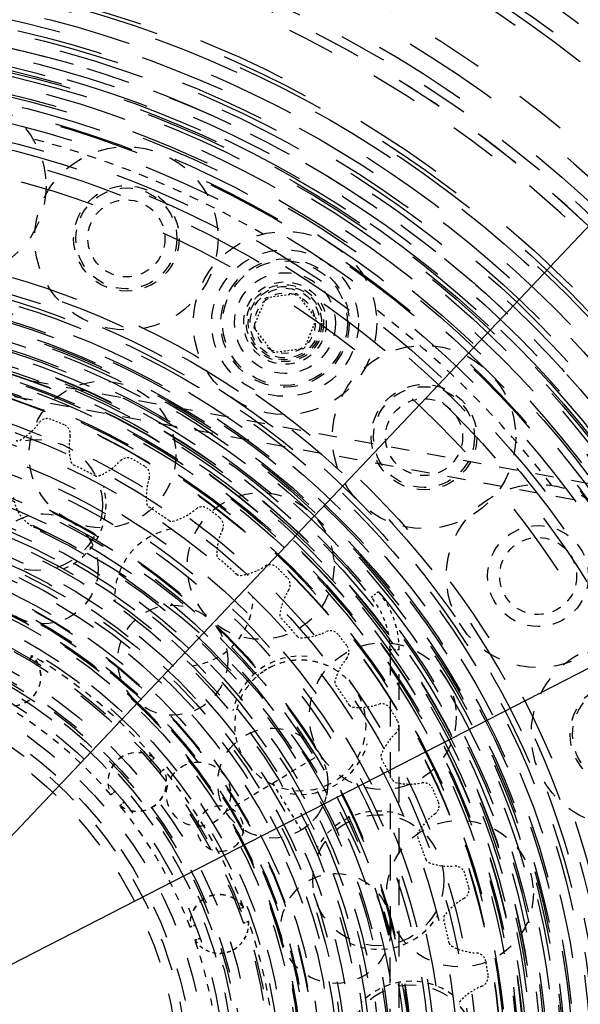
# Model space of a CAD drawing. Header units: millimetres. Extents: x 14186 to 17588, y 1400 to 3805.
# Tile 233 of 256: x 16689 to 16720, y 2725 to 2778. Entities that reach past the tile are written whole.
import ezdxf

# ---------------------------------------------------------------- set-up
doc = ezdxf.new("R2010")
doc.units = ezdxf.units.MM
doc.linetypes.add('HIDDEN', pattern=[0.2, 0.1, -0.1])
for name, color, linetype in [('DEFAULT_2', 8, 'HIDDEN'), ('INTF_RED_1_1', 7, 'Continuous'), ('INTFCLR_183613', 7, 'Continuous'), ('INTFCLR_193615', 7, 'Continuous'), ('INTFCLR_327898', 7, 'Continuous'), ('INTFCLR_336863', 7, 'Continuous'), ('INTFCLR_444973', 7, 'Continuous'), ('INTFCLR_64894', 7, 'Continuous'), ('INTFCLR_83947', 7, 'Continuous')]:
    doc.layers.add(name, color=color, linetype=linetype)
doc.layers.add('dim', color=82, linetype='Continuous', lineweight=9)
doc.styles.get("Standard").update_dxf_attribs({"font": 'arial.ttf'})
doc.dimstyles.new('ISO-25', dxfattribs={"dimtxt": 2.5, "dimasz": 2.5, "dimexe": 1.25, "dimexo": 0.625, "dimtad": 1, "dimtxsty": 'Standard', "dimcen": 2.5, "dimadec": 0, "dimazin": 0, "dimtfac": 1, "dimtmove": 0, "dimatfit": 3, "dimfxl": 1, "dimarcsym": 0})

# ---------------------------------------------------------------- blocks, each defined once
blk = doc.blocks.new('*D23')
at = {"layer": 'Defpoints', "color": 0, "transparency": 16777216}
for p in [(16478.346, 2911.549), (16873.329, 2528.811)]:
    blk.add_point(p, dxfattribs=at)
at = {"layer": 'dim', "color": 0, "linetype": 'Continuous', "lineweight": -2, "transparency": 16777216}
for p, q in [((16461.111, 2928.25), (16443.875, 2944.952)), ((16478.346, 2911.549), (16873.329, 2528.811)), ((16975.404, 2429.9), (16890.565, 2512.109))]:
    blk.add_line(p, q, dxfattribs=at)
at = {"layer": 'dim', "color": 0, "transparency": 16777216}
for points in [[(16463.894, 2931.123), (16458.327, 2925.378), (16478.346, 2911.549)], [(16893.348, 2514.982), (16887.781, 2509.237), (16873.329, 2528.811)]]:
    blk.add_solid(points, dxfattribs=at)
at = {"layer": 'dim', "color": 0, "transparency": 16777216, "insert": (16956.442, 2477.968), "char_height": 30, "attachment_point": 5, "rotation": 315.902}
blk.add_mtext('360%%D', dxfattribs=at)
blk = doc.blocks.new('*D27')
at = {"layer": 'Defpoints', "color": 0, "transparency": 16777216}
for p in [(17053.851, 3119.687), (16297.825, 2320.672)]:
    blk.add_point(p, dxfattribs=at)
at = {"layer": 'dim', "color": 0, "linetype": 'Continuous', "lineweight": -2, "transparency": 16777216}
for p, q in [((17253.469, 3330.657), (17070.346, 3137.12)), ((16297.825, 2320.672), (17053.851, 3119.687)), ((16281.33, 2303.239), (16264.835, 2285.806))]:
    blk.add_line(p, q, dxfattribs=at)
at = {"layer": 'dim', "color": 0, "transparency": 16777216}
for points in [[(17067.44, 3139.87), (17073.251, 3134.371), (17053.851, 3119.687)], [(16278.424, 2305.989), (16284.235, 2300.49), (16297.825, 2320.672)]]:
    blk.add_solid(points, dxfattribs=at)
at = {"layer": 'dim', "color": 0, "transparency": 16777216, "insert": (17191.287, 3297.171), "char_height": 30, "attachment_point": 5, "rotation": 46.5835}
blk.add_mtext('∅1100', dxfattribs=at)
blk = doc.blocks.new('*D28')
at = {"layer": 'Defpoints', "color": 0, "transparency": 16777216}
for p in [(17217.995, 2998.669), (16133.681, 2441.691)]:
    blk.add_point(p, dxfattribs=at)
at = {"layer": 'dim', "color": 0, "linetype": 'Continuous', "lineweight": -2, "transparency": 16777216}
for p, q in [((17380.14, 3081.958), (17239.343, 3009.635)), ((16133.681, 2441.691), (17217.995, 2998.669)), ((16112.333, 2430.725), (16090.984, 2419.759))]:
    blk.add_line(p, q, dxfattribs=at)
at = {"layer": 'dim', "color": 0, "transparency": 16777216}
for points in [[(17237.515, 3013.193), (17241.17, 3006.077), (17217.995, 2998.669)], [(16110.505, 2434.283), (16114.16, 2427.167), (16133.681, 2441.691)]]:
    blk.add_solid(points, dxfattribs=at)
at = {"layer": 'dim', "color": 0, "transparency": 16777216, "insert": (17310.293, 3070.985), "char_height": 30, "attachment_point": 5, "rotation": 27.1882}
blk.add_mtext('∅1219', dxfattribs=at)

msp = doc.modelspace()

# ---------------------------------------------------------------- linework, layer by layer
for radius in [609.5, 550, 275]:
    msp.add_circle((16675.838, 2720.18), radius)
at = {"layer": 'DEFAULT_2', "color": 8, "linetype": 'HIDDEN', "ltscale": 10}
for p, q in [((16759.55, 2745.734), (16683.147, 2759.822)), ((16682.966, 2758.838), (16759.368, 2744.751))]:
    msp.add_line(p, q, dxfattribs=at)
at = {"layer": 'DEFAULT_2', "color": 8, "linetype": 'HIDDEN', "ltscale": 0.4}
for p, q in [((16708.32, 2746.805), (16708.707, 2747.122)), ((16709.34, 2743.952), (16709.84, 2743.952))]:
    msp.add_line(p, q, dxfattribs=at)
at = {"layer": 'DEFAULT_2', "color": 8, "linetype": 'HIDDEN', "ltscale": 0.2}
for p, q in [((16689.688, 2743.357), (16689.841, 2743.615)), ((16689.841, 2743.615), (16689.688, 2743.357)), ((16689.697, 2743.351), (16689.85, 2743.609)), ((16689.85, 2743.609), (16689.697, 2743.351)), ((16689.697, 2743.351), (16689.819, 2743.557)), ((16696.257, 2737.844), (16696.485, 2738.04))]:
    msp.add_line(p, q, dxfattribs=at)
at = {"layer": 'DEFAULT_2', "color": 8, "linetype": 'HIDDEN', "ltscale": 0.09}
for p, q in [((16689.747, 2743.457), (16689.81, 2743.563)), ((16702.542, 2742.83), (16702.442, 2742.764))]:
    msp.add_line(p, q, dxfattribs=at)
at = {"layer": 'DEFAULT_2', "color": 8, "linetype": 'HIDDEN', "ltscale": 0.03}
msp.add_line((16689.819, 2743.557), (16689.842, 2743.596), dxfattribs=at)
at = {"layer": 'DEFAULT_2', "color": 8, "linetype": 'HIDDEN', "ltscale": 0.003}
msp.add_line((16689.848, 2743.606), (16689.85, 2743.609), dxfattribs=at)
at = {"layer": 'DEFAULT_2', "color": 8, "linetype": 'HIDDEN', "ltscale": 14}
for p, q in [((16709.34, 2743.952), (16709.335, 2696.402)), ((16709.835, 2696.402), (16709.84, 2743.952))]:
    msp.add_line(p, q, dxfattribs=at)
at = {"layer": 'DEFAULT_2', "color": 8, "linetype": 'HIDDEN', "ltscale": 0.08}
msp.add_line((16702.345, 2742.694), (16702.442, 2742.764), dxfattribs=at)
at = {"layer": 'DEFAULT_2', "color": 8, "linetype": 'HIDDEN', "ltscale": 3}
msp.add_line((16700.384, 2735.107), (16705.511, 2738.225), dxfattribs=at)
at = {"layer": 'DEFAULT_2', "color": 8, "linetype": 'HIDDEN', "ltscale": 2}
msp.add_line((16704.506, 2734.103), (16702.948, 2736.666), dxfattribs=at)
at = {"layer": 'DEFAULT_2', "color": 8, "linetype": 'HIDDEN', "ltscale": 0.07}
msp.add_line((16704.591, 2734.156), (16704.506, 2734.103), dxfattribs=at)
at = {"layer": 'DEFAULT_2', "color": 8, "linetype": 'HIDDEN', "ltscale": 0.1}
for p, q in [((16701.628, 2729.132), (16701.635, 2728.987)), ((16701.638, 2728.977), (16701.632, 2729.122))]:
    msp.add_line(p, q, dxfattribs=at)
at = {"layer": 'DEFAULT_2', "color": 8, "linetype": 'HIDDEN', "ltscale": 0.2}
msp.add_lwpolyline([(16689.688, 2743.357), (16689.833, 2743.602), (16689.839, 2743.612), (16689.841, 2743.615)], dxfattribs=at)
at = {"layer": 'DEFAULT_2', "color": 8, "linetype": 'HIDDEN', "ltscale": 0.1}
msp.add_lwpolyline([(16689.85, 2743.609), (16689.848, 2743.606), (16689.842, 2743.596), (16689.781, 2743.493)], dxfattribs=at)
at = {"layer": 'DEFAULT_2', "color": 8, "linetype": 'HIDDEN', "ltscale": 0.04}
msp.add_lwpolyline([(16689.841, 2743.615), (16689.839, 2743.612), (16689.81, 2743.563)], dxfattribs=at)
at = {"layer": 'DEFAULT_2', "color": 8, "linetype": 'HIDDEN', "ltscale": 57}
msp.add_circle((16675.838, 2720.18), 71, dxfattribs=at)
at = {"layer": 'DEFAULT_2', "color": 8, "linetype": 'HIDDEN', "ltscale": 56}
msp.add_circle((16675.838, 2720.18), 70.5, dxfattribs=at)
at = {"layer": 'DEFAULT_2', "color": 8, "linetype": 'HIDDEN', "ltscale": 53}
msp.add_circle((16675.838, 2720.18), 66.5, dxfattribs=at)
at = {"layer": 'DEFAULT_2', "color": 8, "linetype": 'HIDDEN', "ltscale": 52}
msp.add_circle((16675.838, 2720.18), 65.5, dxfattribs=at)
at = {"layer": 'DEFAULT_2', "color": 8, "linetype": 'HIDDEN', "ltscale": 49}
for radius in [61.5, 61.2, 61]:
    msp.add_circle((16675.838, 2720.18), radius, dxfattribs=at)
at = {"layer": 'DEFAULT_2', "color": 8, "linetype": 'HIDDEN', "ltscale": 48}
for radius in [60.7, 60]:
    msp.add_circle((16675.838, 2720.18), radius, dxfattribs=at)
at = {"layer": 'DEFAULT_2', "color": 8, "linetype": 'HIDDEN', "ltscale": 47}
for radius in [59.5, 59, 58.8, 58.5]:
    msp.add_circle((16675.838, 2720.18), radius, dxfattribs=at)
at = {"layer": 'DEFAULT_2', "color": 8, "linetype": 'HIDDEN', "ltscale": 46}
for radius in [58, 57.5]:
    msp.add_circle((16675.838, 2720.18), radius, dxfattribs=at)
at = {"layer": 'DEFAULT_2', "color": 8, "linetype": 'HIDDEN', "ltscale": 45}
for radius in [57, 56.8, 56.7, 56.5, 56.029]:
    msp.add_circle((16675.838, 2720.18), radius, dxfattribs=at)
at = {"layer": 'DEFAULT_2', "color": 8, "linetype": 'HIDDEN', "ltscale": 44}
for radius in [55.529, 55, 54.6, 54.54]:
    msp.add_circle((16675.838, 2720.18), radius, dxfattribs=at)
at = {"layer": 'DEFAULT_2', "color": 8, "linetype": 'HIDDEN', "ltscale": 43}
msp.add_circle((16675.838, 2720.18), 54, dxfattribs=at)
at = {"layer": 'DEFAULT_2', "color": 8, "linetype": 'HIDDEN', "ltscale": 10}
for centre in [(16685.592, 2769.219), (16694.972, 2766.374), (16703.616, 2761.753), (16711.193, 2755.535), (16717.411, 2747.958), (16722.032, 2739.314)]:
    msp.add_circle(centre, 5, dxfattribs=at)
at = {"layer": 'DEFAULT_2', "color": 8, "linetype": 'HIDDEN', "ltscale": 42}
for radius in [53, 52.059]:
    msp.add_circle((16675.838, 2720.18), radius, dxfattribs=at)
at = {"layer": 'DEFAULT_2', "color": 8, "linetype": 'HIDDEN', "ltscale": 41}
msp.add_circle((16675.838, 2720.18), 51.059, dxfattribs=at)
at = {"layer": 'DEFAULT_2', "color": 8, "linetype": 'HIDDEN', "ltscale": 7}
for centre, radius in [((16694.972, 2766.374), 2.875), ((16694.972, 2766.374), 2.75), ((16703.616, 2761.753), 2.75), ((16711.193, 2755.535), 2.875), ((16711.193, 2755.535), 2.75), ((16690.435, 2748.352), 3), ((16717.411, 2747.958), 2.75), ((16697.495, 2743.369), 3), ((16722.032, 2739.314), 2.875), ((16722.032, 2739.314), 2.75), ((16702.948, 2736.666), 3), ((16706.39, 2728.74), 3)]:
    msp.add_circle(centre, radius, dxfattribs=at)
at = {"layer": 'DEFAULT_2', "color": 8, "linetype": 'HIDDEN', "ltscale": 5}
for centre, radius in [((16694.972, 2766.374), 2.1), ((16703.616, 2761.753), 2.25), ((16703.616, 2761.753), 2.1), ((16711.193, 2755.535), 2.1), ((16717.411, 2747.958), 2.1)]:
    msp.add_circle(centre, radius, dxfattribs=at)
at = {"layer": 'DEFAULT_2', "color": 8, "linetype": 'HIDDEN', "ltscale": 37}
msp.add_circle((16675.838, 2720.18), 45.9, dxfattribs=at)
at = {"layer": 'DEFAULT_2', "color": 8, "linetype": 'HIDDEN', "ltscale": 36}
for radius in [45.5, 45, 44.7, 44.5]:
    msp.add_circle((16675.838, 2720.18), radius, dxfattribs=at)
at = {"layer": 'DEFAULT_2', "color": 8, "linetype": 'HIDDEN', "ltscale": 35}
for radius in [44, 43.6, 43.5]:
    msp.add_circle((16675.838, 2720.18), radius, dxfattribs=at)
at = {"layer": 'DEFAULT_2', "color": 8, "linetype": 'HIDDEN', "ltscale": 34}
for radius in [43, 42.75, 42.5, 42]:
    msp.add_circle((16675.838, 2720.18), radius, dxfattribs=at)
at = {"layer": 'DEFAULT_2', "color": 8, "linetype": 'HIDDEN', "ltscale": 4}
msp.add_circle((16703.616, 2761.753), 1.65, dxfattribs=at)
at = {"layer": 'DEFAULT_2', "color": 8, "linetype": 'HIDDEN', "ltscale": 33}
for radius in [41.775, 41.5, 41.482, 41.378, 41.25, 41, 40.869, 40.85]:
    msp.add_circle((16675.838, 2720.18), radius, dxfattribs=at)
at = {"layer": 'DEFAULT_2', "color": 8, "linetype": 'HIDDEN', "ltscale": 32}
for radius in [40.575, 40.5, 40.358, 39.878, 39.875, 39.578]:
    msp.add_circle((16675.838, 2720.18), radius, dxfattribs=at)
at = {"layer": 'DEFAULT_2', "color": 8, "linetype": 'HIDDEN', "ltscale": 31}
msp.add_circle((16675.838, 2720.18), 38.286, dxfattribs=at)
at = {"layer": 'DEFAULT_2', "color": 8, "linetype": 'HIDDEN', "ltscale": 30}
for radius in [37.91, 37.25]:
    msp.add_circle((16675.838, 2720.18), radius, dxfattribs=at)
at = {"layer": 'DEFAULT_2', "color": 8, "linetype": 'HIDDEN', "ltscale": 29}
msp.add_circle((16675.838, 2720.18), 36, dxfattribs=at)
at = {"layer": 'DEFAULT_2', "color": 8, "linetype": 'HIDDEN', "ltscale": 28}
for radius in [35.7, 34.729]:
    msp.add_circle((16675.838, 2720.18), radius, dxfattribs=at)
at = {"layer": 'DEFAULT_2', "color": 8, "linetype": 'HIDDEN', "ltscale": 9}
for centre in [(16690.092, 2751.832), (16708.7, 2731.367)]:
    msp.add_circle(centre, 3.572, dxfattribs=at)
at = {"layer": 'DEFAULT_2', "color": 8, "linetype": 'HIDDEN', "ltscale": 27}
msp.add_circle((16675.838, 2720.18), 34, dxfattribs=at)
at = {"layer": 'DEFAULT_2', "color": 8, "linetype": 'HIDDEN', "ltscale": 26}
msp.add_circle((16675.838, 2720.18), 32.25, dxfattribs=at)
at = {"layer": 'DEFAULT_2', "color": 8, "linetype": 'HIDDEN', "ltscale": 8}
for centre in [(16702.287, 2748.5), (16708.946, 2740.314), (16713.151, 2730.635)]:
    msp.add_circle(centre, 4, dxfattribs=at)
at = {"layer": 'DEFAULT_2', "color": 8, "linetype": 'HIDDEN', "ltscale": 25}
for radius in [31.52, 31.142]:
    msp.add_circle((16675.838, 2720.18), radius, dxfattribs=at)
at = {"layer": 'DEFAULT_2', "color": 8, "linetype": 'HIDDEN', "ltscale": 24}
for radius in [29.764, 29.5, 29.464]:
    msp.add_circle((16675.838, 2720.18), radius, dxfattribs=at)
at = {"layer": 'DEFAULT_2', "color": 8, "linetype": 'HIDDEN', "ltscale": 23}
for radius in [29, 28.729, 28.7]:
    msp.add_circle((16675.838, 2720.18), radius, dxfattribs=at)
at = {"layer": 'DEFAULT_2', "color": 8, "linetype": 'HIDDEN', "ltscale": 22}
for radius in [27.8, 27.5, 27]:
    msp.add_circle((16675.838, 2720.18), radius, dxfattribs=at)
at = {"layer": 'DEFAULT_2', "color": 8, "linetype": 'HIDDEN', "ltscale": 20}
for radius in [25.5, 25, 24.5]:
    msp.add_circle((16675.838, 2720.18), radius, dxfattribs=at)
at = {"layer": 'DEFAULT_2', "color": 8, "linetype": 'HIDDEN', "ltscale": 19}
msp.add_circle((16675.838, 2720.18), 23.5, dxfattribs=at)
at = {"layer": 'DEFAULT_2', "color": 8, "linetype": 'HIDDEN', "ltscale": 18}
for radius in [22.8, 22.5, 22]:
    msp.add_circle((16675.838, 2720.18), radius, dxfattribs=at)
at = {"layer": 'DEFAULT_2', "color": 8, "linetype": 'HIDDEN', "ltscale": 36}
for radius, start, end in [(73.5, 68.14652, 291.85345), (72.5, 68.14659, 291.85352)]:
    msp.add_arc((16675.838, 2720.18), radius, start, end, dxfattribs=at)
at = {"layer": 'DEFAULT_2', "color": 8, "linetype": 'HIDDEN', "ltscale": 21}
msp.add_arc((16675.838, 2720.18), 78.5, 299.23646, 60.76388, dxfattribs=at)
at = {"layer": 'DEFAULT_2', "color": 8, "linetype": 'HIDDEN', "ltscale": 28}
msp.add_arc((16675.838, 2720.18), 67.5, 268.05907, 91.94093, dxfattribs=at)
at = {"layer": 'DEFAULT_2', "color": 8, "linetype": 'HIDDEN', "ltscale": 26}
for radius, start in [(65, 268.05908), (64.5, 268.05907), (64, 268.05907)]:
    msp.add_arc((16675.838, 2720.18), radius, start, 91.94093, dxfattribs=at)
at = {"layer": 'DEFAULT_2', "color": 8, "linetype": 'HIDDEN', "ltscale": 20}
for radius, start, end in [(73.57, 299.2366, 60.78305), (72.584, 299.23646, 60.77676)]:
    msp.add_arc((16675.838, 2720.18), radius, start, end, dxfattribs=at)
at = {"layer": 'DEFAULT_2', "color": 8, "linetype": 'HIDDEN', "ltscale": 5}
for start, end in [(60.2064, 74.7936), (37.7064, 52.2936)]:
    msp.add_arc((16675.838, 2720.18), 53.5, start, end, dxfattribs=at)
at = {"layer": 'DEFAULT_2', "color": 8, "linetype": 'HIDDEN', "ltscale": 3}
for centre, radius, start, end in [((16690.092, 2751.832), 3.772, 292.5685, 15.7403), ((16698.103, 2746.813), 3.772, 100.1206, 183.2925), ((16698.103, 2746.813), 3.772, 276.9163, 0.0882), ((16688.713, 2742.48), 1.6, 253.9449, 45.2034), ((16688.721, 2742.475), 1.6, 253.9223, 45.181), ((16704.463, 2739.818), 3.772, 84.4685, 167.6404), ((16704.463, 2739.818), 3.772, 261.2641, 344.436), ((16695.563, 2736.732), 1.6, 54.7966, 206.0554), ((16695.57, 2736.724), 1.6, 54.7742, 206.0333), ((16695.563, 2736.732), 1.6, 233.946, 25.2034), ((16695.57, 2736.724), 1.6, 233.9223, 25.181), ((16708.7, 2731.367), 3.772, 68.8163, 151.9882), ((16700.035, 2728.987), 1.6, 34.7966, 186.0556), ((16700.038, 2728.977), 1.6, 34.7742, 186.0335), ((16708.7, 2731.367), 3.772, 245.6119, 328.7838), ((16710.499, 2722.086), 3.772, 53.1641, 136.336)]:
    msp.add_arc(centre, radius, start, end, dxfattribs=at)
at = {"layer": 'DEFAULT_2', "color": 8, "linetype": 'HIDDEN', "ltscale": 25}
msp.add_arc((16675.725, 2718.654), 35, 105.6174, 65.9352, dxfattribs=at)
at = {"layer": 'DEFAULT_2', "color": 8, "linetype": 'HIDDEN'}
msp.add_arc((16690.813, 2752.438), 2, 185.7763, 245.9352, dxfattribs=at)
at = {"layer": 'DEFAULT_2', "color": 8, "linetype": 'HIDDEN', "ltscale": 24}
msp.add_arc((16675.838, 2720.18), 30.4, 89.5485, 82.0041, dxfattribs=at)
at = {"layer": 'DEFAULT_2', "color": 8, "linetype": 'HIDDEN', "ltscale": 2}
for centre, radius, start, end in [((16704.84, 2743.952), 4.5, 359.9945, 39.3403), ((16704.84, 2743.952), 5, 359.9945, 39.3403), ((16700.035, 2728.987), 1.6, 213.9446, 0), ((16700.038, 2728.977), 1.6, 213.9223, 359.9776)]:
    msp.add_arc(centre, radius, start, end, dxfattribs=at)
at = {"layer": 'DEFAULT_2', "color": 8, "linetype": 'HIDDEN', "ltscale": 4}
for centre, radius, start, end in [((16675.838, 2720.18), 27.3, 40.8372, 59.1406), ((16704.463, 2739.818), 3.572, 214.452, 34.4516), ((16675.838, 2720.18), 24.2, 40.8906, 59.087), ((16675.838, 2720.18), 27.3, 20.8365, 39.1413), ((16675.838, 2720.18), 24.2, 20.8906, 39.087), ((16675.838, 2720.18), 27.3, 0.8352, 19.1424), ((16675.838, 2720.18), 24.2, 0.8885, 19.087)]:
    msp.add_arc(centre, radius, start, end, dxfattribs=at)
at = {"layer": 'DEFAULT_2', "color": 8, "linetype": 'HIDDEN', "ltscale": 0.2}
for start, end in [(126.3693, 130.4968), (117.8908, 122.5347)]:
    msp.add_arc((16704.463, 2739.818), 3.572, start, end, dxfattribs=at)
at = {"layer": 'DEFAULT_2', "color": 8, "linetype": 'HIDDEN', "ltscale": 26}
msp.add_open_spline([(16673.653, 2655.717), (16677.956, 2655.575), (16684.46, 2656.002), (16692.884, 2657.861), (16701.083, 2660.552), (16710.762, 2665.437), (16719.272, 2672.156), (16725.167, 2678.457), (16730.403, 2685.316), (16735.617, 2694.825), (16739.469, 2707.242), (16740.772, 2720.18), (16739.469, 2733.118), (16735.617, 2745.535), (16730.403, 2755.044), (16725.168, 2761.902), (16719.273, 2768.203), (16710.763, 2774.923), (16701.083, 2779.808), (16692.884, 2782.498), (16684.46, 2784.357), (16677.956, 2784.786), (16673.653, 2784.643)], degree=3, knots=[0, 0, 0, 0, 0.062482, 0.09376, 0.12504, 0.18752, 0.25, 0.28128, 0.312559, 0.375039, 0.437519, 0.5, 0.56248, 0.62496, 0.68744, 0.71872, 0.749999, 0.812479, 0.87496, 0.906239, 0.937517, 1, 1, 1, 1], dxfattribs=at)
at = {"layer": 'DEFAULT_2', "color": 8, "linetype": 'HIDDEN', "ltscale": 24}
msp.add_open_spline([(16673.873, 2778.147), (16677.743, 2778.275), (16683.591, 2777.89), (16691.166, 2776.218), (16698.539, 2773.799), (16707.243, 2769.406), (16714.895, 2763.364), (16720.196, 2757.697), (16724.904, 2751.53), (16729.593, 2742.979), (16733.057, 2731.814), (16734.228, 2720.18), (16733.057, 2708.546), (16729.593, 2697.38), (16724.904, 2688.829), (16720.196, 2682.662), (16714.895, 2676.996), (16707.243, 2670.953), (16698.538, 2666.561), (16691.167, 2664.142), (16685.478, 2662.886), (16679.693, 2662.214), (16675.81, 2662.152), (16673.873, 2662.213)], degree=3, knots=[0, 0, 0, 0, 0.062478, 0.093754, 0.12503, 0.187506, 0.249982, 0.281259, 0.312536, 0.375012, 0.437487, 0.499963, 0.562438, 0.624912, 0.687387, 0.718664, 0.749941, 0.812417, 0.874891, 0.906168, 0.937444, 0.968728, 1, 1, 1, 1], dxfattribs=at)
at = {"layer": 'DEFAULT_2', "color": 8, "linetype": 'HIDDEN', "ltscale": 3}
for points, knots in [([(16702.792, 2742.975), (16702.983, 2743.076), (16703.385, 2743.244), (16704.023, 2743.383), (16704.676, 2743.404), (16705.321, 2743.306), (16705.938, 2743.093), (16706.507, 2742.772), (16707.008, 2742.353), (16707.286, 2742.017), (16707.408, 2741.839)], [0, 0, 0, 0, 0.124982, 0.249968, 0.374962, 0.499968, 0.624976, 0.749984, 0.874992, 1, 1, 1, 1]), ([(16701.517, 2737.798), (16701.394, 2737.977), (16701.18, 2738.36), (16700.97, 2738.982), (16700.876, 2739.632), (16700.902, 2740.289), (16701.047, 2740.93), (16701.307, 2741.533), (16701.672, 2742.079), (16701.978, 2742.393), (16702.143, 2742.534)], [0, 0, 0, 0, 0.125008, 0.250015, 0.375023, 0.500031, 0.625037, 0.750032, 0.875018, 1, 1, 1, 1]), ([(16705.511, 2738.225), (16705.606, 2738.068), (16705.768, 2737.736), (16705.916, 2737.204), (16705.965, 2736.653), (16705.911, 2736.102), (16705.759, 2735.571), (16705.512, 2735.077), (16705.179, 2734.636), (16704.907, 2734.387), (16704.761, 2734.276)], [0, 0, 0, 0, 0.125062, 0.250091, 0.375105, 0.500126, 0.625111, 0.750082, 0.875045, 1, 1, 1, 1])]:
    msp.add_open_spline(points, degree=3, knots=knots, dxfattribs=at)
at = {"layer": 'DEFAULT_2', "color": 8, "linetype": 'HIDDEN', "ltscale": 0.2}
for points, knots in [([(16696.485, 2738.04), (16696.48, 2738.036), (16696.45, 2738.01), (16696.374, 2737.944), (16696.303, 2737.883), (16696.257, 2737.844)], [0, 0, 0, 0, 0.064506, 0.398685, 1, 1, 1, 1]), ([(16696.264, 2737.837), (16696.282, 2737.851), (16696.314, 2737.879), (16696.36, 2737.918), (16696.399, 2737.952), (16696.431, 2737.98), (16696.457, 2738.002), (16696.473, 2738.016), (16696.483, 2738.024), (16696.488, 2738.028), (16696.491, 2738.03), (16696.492, 2738.032), (16696.492, 2738.032)], [0, 0, 0, 0, 0.228102, 0.429057, 0.601315, 0.743647, 0.855281, 0.935496, 0.963665, 0.983828, 0.995951, 1, 1, 1, 1]), ([(16697.011, 2737.412), (16696.991, 2737.396), (16696.914, 2737.333), (16696.837, 2737.269), (16696.78, 2737.222)], [0, 0, 0, 0, 0.25577, 1, 1, 1, 1]), ([(16697.018, 2737.404), (16697.019, 2737.404), (16697.016, 2737.402), (16697.014, 2737.401), (16697.009, 2737.397), (16696.999, 2737.389), (16696.982, 2737.375), (16696.956, 2737.354), (16696.923, 2737.327), (16696.883, 2737.294), (16696.837, 2737.256), (16696.804, 2737.228), (16696.786, 2737.214)], [0, 0, 0, 0, 0.004011, 0.016044, 0.036102, 0.064184, 0.144267, 0.255774, 0.398066, 0.570349, 0.771542, 1, 1, 1, 1]), ([(16696.786, 2737.214), (16696.82, 2737.241), (16696.897, 2737.305), (16696.973, 2737.369), (16697.018, 2737.404)], [0, 0, 0, 0, 0.42953, 1, 1, 1, 1]), ([(16694.355, 2736.223), (16694.322, 2736.195), (16694.265, 2736.147), (16694.19, 2736.081), (16694.146, 2736.045), (16694.126, 2736.029)], [0, 0, 0, 0, 0.429458, 0.744517, 1, 1, 1, 1]), ([(16694.126, 2736.029), (16694.127, 2736.03), (16694.133, 2736.033), (16694.151, 2736.051), (16694.195, 2736.085), (16694.265, 2736.147), (16694.322, 2736.195), (16694.355, 2736.223)], [0, 0, 0, 0, 0.015696, 0.064011, 0.255961, 0.570547, 1, 1, 1, 1]), ([(16694.361, 2736.216), (16694.328, 2736.188), (16694.282, 2736.149), (16694.226, 2736.1), (16694.193, 2736.073), (16694.168, 2736.051), (16694.151, 2736.037), (16694.141, 2736.029), (16694.137, 2736.025), (16694.133, 2736.023), (16694.132, 2736.022), (16694.132, 2736.022)], [0, 0, 0, 0, 0.429058, 0.601315, 0.743604, 0.85518, 0.935387, 0.963584, 0.983783, 0.995938, 1, 1, 1, 1]), ([(16694.361, 2736.216), (16694.328, 2736.188), (16694.282, 2736.149), (16694.226, 2736.1), (16694.194, 2736.072), (16694.168, 2736.051), (16694.151, 2736.037), (16694.141, 2736.029), (16694.136, 2736.025), (16694.135, 2736.023), (16694.132, 2736.022), (16694.132, 2736.022)], [0, 0, 0, 0, 0.429453, 0.601956, 0.744508, 0.855903, 0.935748, 0.963794, 0.98388, 0.995963, 1, 1, 1, 1]), ([(16694.852, 2735.63), (16694.819, 2735.602), (16694.742, 2735.538), (16694.665, 2735.474), (16694.622, 2735.438)], [0, 0, 0, 0, 0.429044, 1, 1, 1, 1]), ([(16694.622, 2735.438), (16694.627, 2735.442), (16694.658, 2735.467), (16694.734, 2735.532), (16694.806, 2735.591), (16694.852, 2735.63)], [0, 0, 0, 0, 0.064495, 0.398689, 1, 1, 1, 1]), ([(16694.858, 2735.622), (16694.825, 2735.595), (16694.779, 2735.557), (16694.722, 2735.509), (16694.689, 2735.482), (16694.664, 2735.46), (16694.646, 2735.446), (16694.637, 2735.438), (16694.631, 2735.434), (16694.63, 2735.432), (16694.627, 2735.431), (16694.627, 2735.431)], [0, 0, 0, 0, 0.429039, 0.601291, 0.743634, 0.85528, 0.935496, 0.963665, 0.983828, 0.995951, 1, 1, 1, 1]), ([(16694.858, 2735.622), (16694.825, 2735.595), (16694.779, 2735.557), (16694.722, 2735.509), (16694.689, 2735.482), (16694.664, 2735.46), (16694.647, 2735.446), (16694.637, 2735.438), (16694.632, 2735.434), (16694.629, 2735.432), (16694.628, 2735.431), (16694.628, 2735.431)], [0, 0, 0, 0, 0.429325, 0.601272, 0.743345, 0.854907, 0.935274, 0.96354, 0.983772, 0.995937, 1, 1, 1, 1]), ([(16701.348, 2729.901), (16701.324, 2729.893), (16701.231, 2729.857), (16701.137, 2729.821), (16701.068, 2729.795)], [0, 0, 0, 0, 0.256737, 1, 1, 1, 1]), ([(16701.068, 2729.795), (16701.137, 2729.821), (16701.231, 2729.855), (16701.324, 2729.891), (16701.348, 2729.901)], [0, 0, 0, 0, 0.744273, 1, 1, 1, 1]), ([(16701.352, 2729.891), (16701.328, 2729.883), (16701.234, 2729.847), (16701.141, 2729.811), (16701.071, 2729.785)], [0, 0, 0, 0, 0.256737, 1, 1, 1, 1]), ([(16701.071, 2729.785), (16701.112, 2729.8), (16701.168, 2729.821), (16701.238, 2729.847), (16701.277, 2729.862), (16701.309, 2729.874), (16701.328, 2729.882), (16701.342, 2729.887), (16701.345, 2729.889), (16701.354, 2729.89), (16701.352, 2729.891)], [0, 0, 0, 0, 0.429536, 0.601975, 0.744272, 0.855727, 0.935736, 0.963812, 0.983899, 1, 1, 1, 1]), ([(16701.346, 2729.032), (16701.367, 2729.039), (16701.407, 2729.054), (16701.464, 2729.074), (16701.513, 2729.091), (16701.553, 2729.105), (16701.584, 2729.116), (16701.608, 2729.125), (16701.619, 2729.128), (16701.627, 2729.132), (16701.628, 2729.131)], [0, 0, 0, 0, 0.228458, 0.42942, 0.601625, 0.744007, 0.855681, 0.93595, 0.984307, 1, 1, 1, 1]), ([(16701.632, 2729.121), (16701.631, 2729.122), (16701.623, 2729.118), (16701.611, 2729.115), (16701.588, 2729.106), (16701.556, 2729.095), (16701.516, 2729.081), (16701.468, 2729.064), (16701.411, 2729.044), (16701.371, 2729.029), (16701.349, 2729.022)], [0, 0, 0, 0, 0.015693, 0.064049, 0.144318, 0.255992, 0.398375, 0.57058, 0.771542, 1, 1, 1, 1]), ([(16698.444, 2728.818), (16698.45, 2728.82), (16698.543, 2728.856), (16698.637, 2728.889), (16698.725, 2728.922)], [0, 0, 0, 0, 0.064483, 1, 1, 1, 1]), ([(16698.725, 2728.922), (16698.655, 2728.896), (16698.562, 2728.86), (16698.468, 2728.827), (16698.444, 2728.818)], [0, 0, 0, 0, 0.743615, 1, 1, 1, 1]), ([(16698.728, 2728.913), (16698.688, 2728.898), (16698.632, 2728.877), (16698.562, 2728.851), (16698.522, 2728.836), (16698.49, 2728.825), (16698.471, 2728.817), (16698.457, 2728.812), (16698.454, 2728.81), (16698.446, 2728.809), (16698.447, 2728.809)], [0, 0, 0, 0, 0.429449, 0.601644, 0.74403, 0.855691, 0.935975, 0.964249, 0.984301, 1, 1, 1, 1]), ([(16698.728, 2728.913), (16698.688, 2728.898), (16698.632, 2728.877), (16698.562, 2728.852), (16698.522, 2728.837), (16698.49, 2728.826), (16698.468, 2728.817), (16698.454, 2728.813), (16698.449, 2728.809), (16698.447, 2728.809)], [0, 0, 0, 0, 0.429063, 0.601338, 0.743679, 0.855314, 0.935527, 0.98384, 1, 1, 1, 1]), ([(16698.99, 2728.195), (16698.92, 2728.17), (16698.825, 2728.137), (16698.731, 2728.102), (16698.707, 2728.093)], [0, 0, 0, 0, 0.744242, 1, 1, 1, 1]), ([(16698.707, 2728.093), (16698.732, 2728.102), (16698.826, 2728.135), (16698.92, 2728.17), (16698.99, 2728.195)], [0, 0, 0, 0, 0.256567, 1, 1, 1, 1]), ([(16698.993, 2728.186), (16698.952, 2728.171), (16698.896, 2728.151), (16698.826, 2728.126), (16698.785, 2728.111), (16698.756, 2728.1), (16698.729, 2728.091), (16698.723, 2728.088), (16698.709, 2728.084), (16698.71, 2728.084)], [0, 0, 0, 0, 0.429034, 0.601282, 0.743628, 0.855279, 0.935496, 0.983827, 1, 1, 1, 1]), ([(16698.993, 2728.186), (16698.952, 2728.171), (16698.896, 2728.151), (16698.825, 2728.127), (16698.785, 2728.112), (16698.754, 2728.101), (16698.732, 2728.092), (16698.718, 2728.088), (16698.712, 2728.085), (16698.711, 2728.085)], [0, 0, 0, 0, 0.429667, 0.601979, 0.744277, 0.855695, 0.935694, 0.983885, 1, 1, 1, 1])]:
    msp.add_open_spline(points, degree=3, knots=knots, dxfattribs=at)
at = {"layer": 'DEFAULT_2', "color": 8, "linetype": 'HIDDEN', "ltscale": 0.07}
msp.add_open_spline([(16704.591, 2734.156), (16704.58, 2734.149), (16704.552, 2734.131), (16704.523, 2734.114), (16704.506, 2734.103)], degree=3, knots=[0, 0, 0, 0, 0.39319, 1, 1, 1, 1], dxfattribs=at)
at = {"layer": 'DEFAULT_2', "color": 8, "linetype": 'HIDDEN', "ltscale": 0.1}
msp.add_open_spline([(16704.761, 2734.276), (16704.747, 2734.265), (16704.718, 2734.243), (16704.673, 2734.212), (16704.631, 2734.183), (16704.604, 2734.164), (16704.591, 2734.156)], degree=3, knots=[0, 0, 0, 0, 0.262587, 0.518495, 0.788945, 1, 1, 1, 1], dxfattribs=at)
at = {"layer": 'INTF_RED_1_1', "color": 8, "linetype": 'HIDDEN', "ltscale": 35}
msp.add_circle((16675.838, 2720.18), 43.5, dxfattribs=at)
at = {"layer": 'INTF_RED_1_1', "color": 8, "linetype": 'HIDDEN', "ltscale": 34}
msp.add_circle((16675.838, 2720.18), 43.086, dxfattribs=at)
at = {"layer": 'INTF_RED_1_1', "color": 8, "linetype": 'HIDDEN', "ltscale": 32}
for radius in [39.81, 39.599]:
    msp.add_circle((16675.838, 2720.18), radius, dxfattribs=at)
at = {"layer": 'INTF_RED_1_1', "color": 8, "linetype": 'HIDDEN', "ltscale": 28}
msp.add_circle((16675.838, 2720.18), 34.5, dxfattribs=at)
at = {"layer": 'INTF_RED_1_1', "color": 8, "linetype": 'HIDDEN', "ltscale": 27}
for radius in [34, 33.5]:
    msp.add_circle((16675.838, 2720.18), radius, dxfattribs=at)
at = {"layer": 'INTF_RED_1_1', "color": 8, "linetype": 'HIDDEN', "ltscale": 26}
for radius in [33, 32.5]:
    msp.add_circle((16675.838, 2720.18), radius, dxfattribs=at)
at = {"layer": 'INTF_RED_1_1', "color": 8, "linetype": 'HIDDEN', "ltscale": 21}
msp.add_circle((16675.838, 2720.18), 26, dxfattribs=at)
at = {"layer": 'INTF_RED_1_1', "color": 8, "linetype": 'HIDDEN', "ltscale": 20}
msp.add_circle((16675.838, 2720.18), 25.5, dxfattribs=at)
at = {"layer": 'INTF_RED_1_1', "color": 8, "linetype": 'HIDDEN', "ltscale": 4}
msp.add_circle((16698.9, 2736.059), 1.75, dxfattribs=at)
at = {"layer": 'INTF_RED_1_1', "color": 8, "linetype": 'HIDDEN', "ltscale": 0.5}
for centre, start, end in [((16690.663, 2755.993), 67.5128, 144.5971), ((16691.365, 2755.694), 349.4772, 66.3843), ((16695.034, 2753.852), 60.3128, 137.3971), ((16695.694, 2753.468), 342.1, 59.1843), ((16699.103, 2751.181), 53.12, 130.1971), ((16699.709, 2750.717), 334.9, 51.9843), ((16702.805, 2748.02), 45.9128, 122.9971), ((16703.348, 2747.484), 327.7, 44.7843), ((16706.082, 2744.421), 38.7128, 115.7971), ((16706.553, 2743.821), 320.5, 37.5843), ((16708.882, 2740.439), 31.5128, 108.5971), ((16709.274, 2739.785), 313.3, 30.3843), ((16711.16, 2736.138), 24.3128, 101.3971), ((16711.468, 2735.439), 306.1, 23.1843), ((16712.882, 2731.585), 17.1128, 94.1971), ((16713.099, 2730.853), 298.9, 15.9771), ((16714.019, 2726.852), 9.9128, 86.9971), ((16714.143, 2726.099), 291.7, 8.7843)]:
    msp.add_arc(centre, 0.55, start, end, dxfattribs=at)
at = {"layer": 'INTF_RED_1_1', "color": 8, "linetype": 'HIDDEN', "ltscale": 0.6}
for start, end in [(66.3843, 67.5127), (59.1843, 60.3127), (51.9843, 53.1128), (44.7843, 45.9127), (37.5843, 38.7127), (30.3843, 31.5127), (23.1843, 24.3127), (15.9842, 17.1127), (8.7843, 9.9127)]:
    msp.add_arc((16675.838, 2720.18), 39.31, start, end, dxfattribs=at)
at = {"layer": 'INTF_RED_1_1', "color": 8, "linetype": 'HIDDEN'}
for centre, start, end in [((16687.545, 2758.209), 299.8456, 324.597), ((16695.123, 2754.984), 169.2702, 194.0418), ((16692.219, 2756.442), 292.6456, 317.397), ((16699.333, 2752.292), 162.1, 186.8514), ((16696.634, 2754.102), 285.4456, 310.197), ((16703.173, 2749.094), 154.9, 179.6514), ((16700.722, 2751.228), 278.215, 302.997), ((16706.581, 2745.44), 147.7, 172.4514), ((16704.417, 2747.865), 271.0456, 295.797), ((16709.505, 2741.388), 140.5, 165.2705), ((16707.662, 2744.065), 263.8456, 288.597), ((16711.897, 2737.001), 133.3, 158.0514), ((16710.404, 2739.888), 256.6456, 281.397), ((16713.721, 2732.349), 126.1, 150.8514), ((16712.602, 2735.4), 249.4396, 274.197), ((16714.948, 2727.505), 118.9, 143.6514), ((16714.219, 2730.672), 242.2456, 266.997), ((16715.557, 2722.545), 111.7, 136.4514)]:
    msp.add_arc(centre, 3.275, start, end, dxfattribs=at)
at = {"layer": 'INTF_RED_1_1', "color": 8, "linetype": 'HIDDEN', "ltscale": 0.2}
for centre, start, end in [((16689.05, 2755.585), 249.416, 299.8456), ((16692.189, 2754.249), 193.9261, 244.3618), ((16693.383, 2753.65), 242.3354, 292.6456), ((16696.33, 2751.931), 186.8514, 237.1618), ((16697.44, 2751.187), 235.1351, 285.4456), ((16700.148, 2749.112), 179.6514, 229.9618), ((16701.156, 2748.235), 227.9353, 277.8444), ((16703.583, 2745.837), 172.4514, 222.4294), ((16704.472, 2744.84), 220.9379, 271.0456), ((16706.579, 2742.158), 165.5021, 215.5618), ((16707.337, 2741.057), 213.5353, 263.8456), ((16709.092, 2738.132), 158.0514, 208.3618), ((16709.706, 2736.944), 206.3353, 256.6456), ((16711.079, 2733.822), 150.8514, 201.1618), ((16711.54, 2732.567), 199.1353, 249.3664), ((16712.511, 2729.298), 143.6514, 193.9076), ((16712.811, 2727.995), 191.9353, 242.2456), ((16713.365, 2724.629), 136.4514, 186.7618)]:
    msp.add_arc(centre, 0.25, start, end, dxfattribs=at)
at = {"layer": 'INTF_RED_1_1', "color": 8, "linetype": 'HIDDEN', "ltscale": 0.9}
for start, end in [(62.3353, 64.3618), (55.1353, 57.1618), (47.9353, 49.9618), (40.7339, 42.764), (33.5353, 35.5618), (26.3353, 28.3618), (19.1353, 21.1618), (11.9353, 13.9621)]:
    msp.add_arc((16675.838, 2720.18), 37.54, start, end, dxfattribs=at)
at = {"layer": 'INTFCLR_183613', "color": 8, "linetype": 'HIDDEN', "ltscale": 59}
msp.add_circle((16675.838, 2720.18), 73.5, dxfattribs=at)
at = {"layer": 'INTFCLR_183613', "color": 8, "linetype": 'HIDDEN', "ltscale": 58}
msp.add_circle((16675.838, 2720.18), 73.1, dxfattribs=at)
at = {"layer": 'INTFCLR_183613', "color": 8, "linetype": 'HIDDEN', "ltscale": 57}
for radius in [71.4, 71]:
    msp.add_circle((16675.838, 2720.18), radius, dxfattribs=at)
at = {"layer": 'INTFCLR_183613', "color": 8, "linetype": 'HIDDEN', "ltscale": 49}
msp.add_circle((16675.838, 2720.18), 61.5, dxfattribs=at)
at = {"layer": 'INTFCLR_183613', "color": 8, "linetype": 'HIDDEN', "ltscale": 47}
msp.add_circle((16675.838, 2720.18), 58.8, dxfattribs=at)
at = {"layer": 'INTFCLR_183613', "color": 8, "linetype": 'HIDDEN', "ltscale": 42}
for radius in [53, 52.6]:
    msp.add_circle((16675.838, 2720.18), radius, dxfattribs=at)
at = {"layer": 'INTFCLR_183613', "color": 8, "linetype": 'HIDDEN', "ltscale": 36}
for radius in [45.5, 45]:
    msp.add_circle((16675.838, 2720.18), radius, dxfattribs=at)
at = {"layer": 'INTFCLR_183613', "color": 8, "linetype": 'HIDDEN', "ltscale": 34}
for radius in [42.9, 42.5]:
    msp.add_circle((16675.838, 2720.18), radius, dxfattribs=at)
at = {"layer": 'INTFCLR_193615', "color": 8, "linetype": 'HIDDEN', "ltscale": 46}
for radius in [57.5, 57.1]:
    msp.add_circle((16675.838, 2720.18), radius, dxfattribs=at)
at = {"layer": 'INTFCLR_193615', "color": 8, "linetype": 'HIDDEN', "ltscale": 44}
for radius in [55.4, 55]:
    msp.add_circle((16675.838, 2720.18), radius, dxfattribs=at)
at = {"layer": 'INTFCLR_193615', "color": 8, "linetype": 'HIDDEN', "ltscale": 7}
for centre in [(16694.972, 2766.374), (16711.193, 2755.535), (16722.032, 2739.314)]:
    msp.add_circle(centre, 2.75, dxfattribs=at)
at = {"layer": 'INTFCLR_193615', "color": 8, "linetype": 'HIDDEN', "ltscale": 8}
msp.add_circle((16703.616, 2761.753), 4, dxfattribs=at)
at = {"layer": 'INTFCLR_193615', "color": 8, "linetype": 'HIDDEN', "ltscale": 35}
msp.add_circle((16675.838, 2720.18), 44, dxfattribs=at)
at = {"layer": 'INTFCLR_193615', "color": 8, "linetype": 'HIDDEN', "ltscale": 5}
msp.add_circle((16703.616, 2761.753), 2.25, dxfattribs=at)
at = {"layer": 'INTFCLR_193615', "color": 8, "linetype": 'HIDDEN', "ltscale": 34}
for radius in [42.5, 42.1]:
    msp.add_circle((16675.838, 2720.18), radius, dxfattribs=at)
at = {"layer": 'INTFCLR_193615', "color": 8, "linetype": 'HIDDEN', "ltscale": 29}
for radius in [36.4, 36]:
    msp.add_circle((16675.838, 2720.18), radius, dxfattribs=at)
at = {"layer": 'INTFCLR_193615', "color": 8, "linetype": 'HIDDEN', "ltscale": 27}
for radius in [34.4, 34]:
    msp.add_circle((16675.838, 2720.18), radius, dxfattribs=at)
at = {"layer": 'INTFCLR_327898', "color": 8, "linetype": 'HIDDEN', "ltscale": 9}
msp.add_circle((16710.499, 2722.086), 3.572, dxfattribs=at)
at = {"layer": 'INTFCLR_336863', "color": 8, "linetype": 'HIDDEN'}
for p, q in [((16702.561, 2763.127), (16701.899, 2761.526)), ((16704.278, 2763.354), (16702.561, 2763.127)), ((16705.333, 2761.981), (16704.278, 2763.354)), ((16704.672, 2760.38), (16705.333, 2761.981)), ((16701.899, 2761.526), (16702.955, 2760.153)), ((16702.955, 2760.153), (16704.672, 2760.38))]:
    msp.add_line(p, q, dxfattribs=at)
at = {"layer": 'INTFCLR_336863', "color": 8, "linetype": 'HIDDEN', "ltscale": 8}
for radius in [3.5, 3.4]:
    msp.add_circle((16703.616, 2761.753), radius, dxfattribs=at)
at = {"layer": 'INTFCLR_336863', "color": 8, "linetype": 'HIDDEN', "ltscale": 5}
for radius in [2.1, 2, 1.9]:
    msp.add_circle((16703.616, 2761.753), radius, dxfattribs=at)
at = {"layer": 'INTFCLR_444973', "color": 8, "linetype": 'HIDDEN', "ltscale": 8}
msp.add_circle((16693.665, 2754.585), 4, dxfattribs=at)
at = {"layer": 'INTFCLR_64894', "color": 8, "linetype": 'HIDDEN', "ltscale": 29}
msp.add_circle((16675.838, 2720.18), 36, dxfattribs=at)
at = {"layer": 'INTFCLR_64894', "color": 8, "linetype": 'HIDDEN', "ltscale": 28}
msp.add_circle((16675.838, 2720.18), 34.75, dxfattribs=at)
at = {"layer": 'INTFCLR_64894', "color": 8, "linetype": 'HIDDEN', "ltscale": 26}
for radius in [32.8, 32.5]:
    msp.add_circle((16675.838, 2720.18), radius, dxfattribs=at)
at = {"layer": 'INTFCLR_83947', "color": 8, "linetype": 'HIDDEN', "ltscale": 28}
msp.add_circle((16675.838, 2720.18), 34.7, dxfattribs=at)
at = {"layer": 'INTFCLR_83947', "color": 8, "linetype": 'HIDDEN', "ltscale": 27}
for radius in [34, 33.6]:
    msp.add_circle((16675.838, 2720.18), radius, dxfattribs=at)
at = {"layer": 'INTFCLR_83947', "color": 8, "linetype": 'HIDDEN', "ltscale": 26}
for radius in [32.5, 32.1]:
    msp.add_circle((16675.838, 2720.18), radius, dxfattribs=at)
at = {"layer": 'INTFCLR_83947', "color": 8, "linetype": 'HIDDEN', "ltscale": 25}
msp.add_circle((16675.838, 2720.18), 30.965, dxfattribs=at)
at = {"layer": 'INTFCLR_83947', "color": 8, "linetype": 'HIDDEN', "ltscale": 24}
for radius in [30.7, 29.465]:
    msp.add_circle((16675.838, 2720.18), radius, dxfattribs=at)
at = {"layer": 'INTFCLR_83947', "color": 8, "linetype": 'HIDDEN', "ltscale": 23}
for radius in [29.065, 28.665, 28.5]:
    msp.add_circle((16675.838, 2720.18), radius, dxfattribs=at)
at = {"layer": 'INTFCLR_83947', "color": 8, "linetype": 'HIDDEN', "ltscale": 22}
for radius in [27.5, 27.1]:
    msp.add_circle((16675.838, 2720.18), radius, dxfattribs=at)
at = {"layer": 'INTFCLR_83947', "color": 8, "linetype": 'HIDDEN', "ltscale": 20}
for radius in [25.4, 25.25, 25]:
    msp.add_circle((16675.838, 2720.18), radius, dxfattribs=at)
at = {"layer": 'INTFCLR_83947', "color": 8, "linetype": 'HIDDEN', "ltscale": 4}
msp.add_circle((16700.086, 2734.18), 1.25, dxfattribs=at)

# ---------------------------------------------------------------- dimensions: what is measured, and where the dimension line sits
at = {"layer": 'dim'}
dim = msp.add_diameter_dim_2p(p1=(16297.825, 2320.672), p2=(17053.851, 3119.687), dimstyle='ISO-25', override={"dimtxt": 30, "dimasz": 24, "dimexe": 5.997, "dimexo": 5.997, "dimgap": 5.997, "dimdsep": 46, "dimarcsym": 1}, dxfattribs=at)
dim.commit()
dim.dimension.update_dxf_attribs({"geometry": '*D27', "text_midpoint": (17207.379, 3281.945), "dimtype": 131})
dim = msp.add_diameter_dim_2p(p1=(16133.681, 2441.691), p2=(17217.995, 2998.669), dimstyle='ISO-25', override={"dimtxt": 30, "dimasz": 24, "dimexe": 5.997, "dimexo": 5.997, "dimgap": 5.997, "dimdsep": 46, "dimarcsym": 1}, dxfattribs=at)
dim.commit()
dim.dimension.update_dxf_attribs({"geometry": '*D28', "text_midpoint": (17310.293, 3070.985)})
dim = msp.add_diameter_dim_2p(p1=(16478.346, 2911.549), p2=(16873.329, 2528.811), text='360%%D', dimstyle='ISO-25', override={"dimtxt": 30, "dimasz": 24, "dimexe": 5.997, "dimexo": 5.997, "dimgap": 5.997, "dimdsep": 46, "dimarcsym": 1}, dxfattribs=at)
dim.commit()
dim.dimension.update_dxf_attribs({"geometry": '*D23', "text_midpoint": (16956.442, 2477.968)})

doc.saveas('drawing.dxf')
